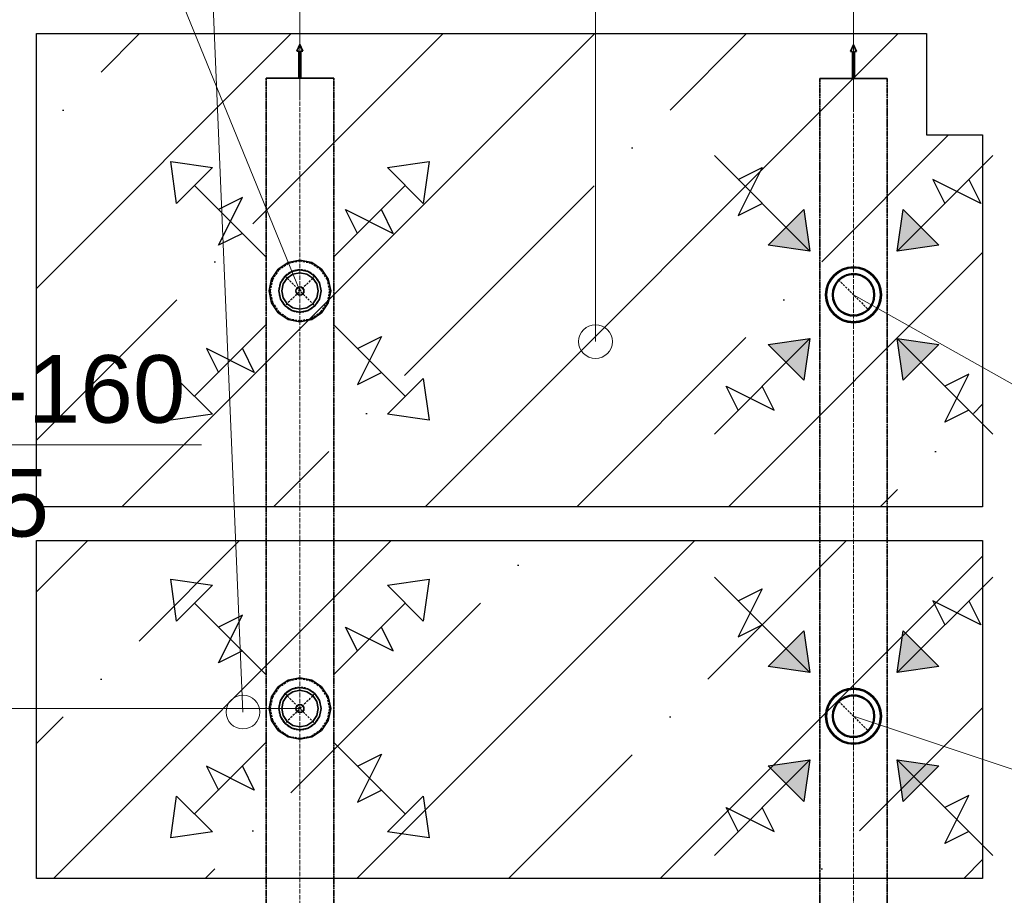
# Model space of a CAD drawing. Header units: millimetres. Extents: x -134161 to 355560, y -27497 to 30328.
# Tile 65 of 95: x 163737 to 166651, y -12609 to -10017. Entities that reach past the tile are written whole.
import ezdxf

# ---------------------------------------------------------------- set-up
doc = ezdxf.new("R2010")
doc.units = ezdxf.units.MM
for name, pattern in [('CenterLine', [17.2, 13, -2, 0.2, -2]), ('HIDDEN', [9.525, 6.35, -3.175]), ('UnderCeiling', [6.7, 4.2, -1, 0.5, -1])]:
    doc.linetypes.add(name, pattern=pattern)
for name, color, linetype in [('0000 RAKSTLAUKUMS - LAYOUT', 7, 'CONTINUOUS'), ('Vent-PN5-N-Teksts-', 7, 'CONTINUOUS'), ('Vent-PN6-N', 7, 'CONTINUOUS'), ('Vent-PN6-N-Iekarta', 7, 'CONTINUOUS'), ('Vent-PN6-N-Plusmas bulta', 7, 'CONTINUOUS'), ('Vent-PN6-N-Teksts-', 7, 'CONTINUOUS'), ('Vent-PN6-P', 7, 'CONTINUOUS'), ('Vent-PN6-P-Iekarta', 7, 'CONTINUOUS'), ('Vent-PN6-P-Plusmas bulta', 7, 'CONTINUOUS'), ('Vent-PN6-P-Teksts-', 7, 'CONTINUOUS')]:
    doc.layers.add(name, color=color, linetype=linetype)
doc.layers.add('AVK-A_uzdevums', color=1, linetype='CONTINUOUS', lineweight=30)
doc.styles.add('Arial', font='arial.ttf', dxfattribs={"height": 187.5})
doc.styles.add('PBL', font='arial.ttf')
pattern_1 = [(45, (141751.17, -16683.6), (-449.013, 449.013), []), (45, (142200.2, -16683.6), (-449.013, 449.013), [793.75, -158.75, 0, -158.75])]

# ---------------------------------------------------------------- blocks, each defined once
blk = doc.blocks.new('*U1140')
at = {"layer": 'Vent-PN6-N-Teksts-', "color": 7, "linetype": 'Continuous', "lineweight": 15}
for p, q in [((24453.5, 4605, 2300), (25579.5, 4228.5, 2300)), ((25579.5, 4228.5, 2300), (27102.6, 4228.5, 2300))]:
    blk.add_line(p, q, dxfattribs=at)
at = {"layer": 'Vent-PN6-N-Teksts-', "color": 7, "linetype": 'Continuous', "lineweight": 25, "style": 'Arial'}
for s, p in [('URH/A-125', (25626.8, 4293.5, 2300)), ('L100', (26030.3, 3956.7, 2300))]:
    blk.add_text(s, height=200, dxfattribs=at).set_placement(p)
blk = doc.blocks.new('*U1141')
at = {"layer": 'Vent-PN6-N-Teksts-', "color": 7, "linetype": 'Continuous', "lineweight": 15}
for p, q in [((24453.5, 5852, 2300), (25446.6, 5293.5, 2300)), ((25446.6, 5293.5, 2300), (26969.6, 5293.5, 2300))]:
    blk.add_line(p, q, dxfattribs=at)
at = {"layer": 'Vent-PN6-N-Teksts-', "color": 7, "linetype": 'Continuous', "lineweight": 25, "style": 'Arial'}
for s, p in [('URH/A-125', (25493.8, 5358.5, 2300)), ('L100', (25897.3, 5021.7, 2300))]:
    blk.add_text(s, height=200, dxfattribs=at).set_placement(p)
blk = doc.blocks.new('*U1145')
at = {"layer": 'Vent-PN5-N-Teksts-', "color": 7, "linetype": 'Continuous', "lineweight": 15}
for p, q in [((20654.3, 6135, 2300), (21000.2, 5408.5, 2300)), ((21000.2, 5408.5, 2300), (22523.3, 5408.5, 2300))]:
    blk.add_line(p, q, dxfattribs=at)
at = {"layer": 'Vent-PN5-N-Teksts-', "color": 7, "linetype": 'Continuous', "lineweight": 25, "style": 'Arial'}
for s, p in [('URH/A-160', (21047.5, 5473.5, 2300)), ('L165', (21451, 5136.6, 2300))]:
    blk.add_text(s, height=200, dxfattribs=at).set_placement(p)
blk = doc.blocks.new('*U1171')
at = {"layer": 'Vent-PN6-P-Teksts-', "color": 7, "linetype": 'Continuous', "lineweight": 15}
for p, q in [((22299.8, 7126.2, 2300), (21087.1, 7126.2, 2300)), ((22815, 5863.4, 2300), (22299.8, 7126.2, 2300))]:
    blk.add_line(p, q, dxfattribs=at)
at = {"layer": 'Vent-PN6-P-Teksts-', "color": 7, "linetype": 'Continuous', "lineweight": 25, "style": 'Arial'}
for s, p in [('CRL-125', (21134.4, 7191.2, 2300)), ('L100', (21382.7, 6854.4, 2300))]:
    blk.add_text(s, height=200, dxfattribs=at).set_placement(p)
blk = doc.blocks.new('*U1172')
at = {"layer": 'Vent-PN6-P-Teksts-', "color": 7, "linetype": 'Continuous', "lineweight": 15}
for p, q in [((21935.5, 4627.6, 2300), (20722.8, 4627.6, 2300)), ((22815, 4627.6, 2300), (21935.5, 4627.6, 2300))]:
    blk.add_line(p, q, dxfattribs=at)
at = {"layer": 'Vent-PN6-P-Teksts-', "color": 7, "linetype": 'Continuous', "lineweight": 25, "style": 'Arial'}
for s, p in [('CRL-125', (20770.1, 4692.6, 2300)), ('L100', (21018.4, 4355.8, 2300))]:
    blk.add_text(s, height=200, dxfattribs=at).set_placement(p)
blk = doc.blocks.new('*U1589')
at = {"layer": 'Vent-PN6-P-Teksts-', "color": 7, "linetype": 'Continuous', "lineweight": 25}
for p, q in [((23762.2, 7971.8, 2600), (23774.7, 8006, 2600)), ((23762.2, 7872.3, 2600), (23814.1, 8004.9, 2600)), ((23774.7, 8006, 2600), (23801.6, 8006, 2600)), ((23801.6, 8006, 2600), (23814.1, 7971.8, 2600)), ((23762.2, 7905.5, 2600), (23762.2, 7971.8, 2600)), ((23814.1, 7971.8, 2600), (23814.1, 7905.5, 2600)), ((23774.7, 7872.3, 2600), (23762.2, 7905.5, 2600)), ((23814.1, 7905.5, 2600), (23801.6, 7872.3, 2600)), ((23801.6, 7872.3, 2600), (23774.7, 7872.3, 2600))]:
    blk.add_line(p, q, dxfattribs=at)
at = {"layer": 'Vent-PN6-P-Teksts-', "color": 7, "linetype": 'Continuous', "lineweight": 15}
for p, q in [((22815, 6433.7, 2600), (22815, 7796.7, 2600)), ((22815, 7796.7, 2600), (24275, 7796.7, 2600))]:
    blk.add_line(p, q, dxfattribs=at)
at = {"layer": 'Vent-PN6-P-Teksts-', "color": 7, "linetype": 'Continuous', "lineweight": 25, "style": 'Arial'}
for s, p in [('PN6-P  200', (22861.6, 7860.9, 2600)), ('L500', (22861.6, 7528.3, 2600))]:
    blk.add_text(s, height=200, dxfattribs=at).set_placement(p)
blk = doc.blocks.new('*U1590')
at = {"layer": 'Vent-PN6-N-Teksts-', "color": 7, "linetype": 'Continuous', "lineweight": 25}
for p, q in [((25416.2, 7971.8, 2600), (25428.7, 8006, 2600)), ((25416.2, 7872.3, 2600), (25468.1, 8004.9, 2600)), ((25428.7, 8006, 2600), (25455.6, 8006, 2600)), ((25455.6, 8006, 2600), (25468.1, 7971.8, 2600)), ((25416.2, 7905.5, 2600), (25416.2, 7971.8, 2600)), ((25468.1, 7971.8, 2600), (25468.1, 7905.5, 2600)), ((25428.7, 7872.3, 2600), (25416.2, 7905.5, 2600)), ((25468.1, 7905.5, 2600), (25455.6, 7872.3, 2600)), ((25455.6, 7872.3, 2600), (25428.7, 7872.3, 2600))]:
    blk.add_line(p, q, dxfattribs=at)
at = {"layer": 'Vent-PN6-N-Teksts-', "color": 7, "linetype": 'Continuous', "lineweight": 15}
for p, q in [((24453.5, 6404.1, 2600), (24453.5, 7796.7, 2600)), ((24453.5, 7796.7, 2600), (25929, 7796.7, 2600))]:
    blk.add_line(p, q, dxfattribs=at)
at = {"layer": 'Vent-PN6-N-Teksts-', "color": 7, "linetype": 'Continuous', "lineweight": 25, "style": 'Arial'}
for s, p in [('PN6-N  200', (24500.2, 7860.9, 2600)), ('L500', (24500.2, 7528.3, 2600))]:
    blk.add_text(s, height=200, dxfattribs=at).set_placement(p)
blk = doc.blocks.new('*U1591')
at = {"layer": 'Vent-PN6-P-Plusmas bulta', "color": 7, "linetype": 'Continuous', "lineweight": 25}
for p, q in [((22450.1, 6122.2, 2269), (22432.4, 6246, 2269)), ((22432.4, 6246, 2269), (22556.2, 6228.3, 2269)), ((22450.1, 6122.2, 2269), (22432.4, 6246, 2269)), ((22432.4, 6246, 2269), (22556.2, 6228.3, 2269)), ((23073.8, 6228.3, 2269), (23197.5, 6246, 2269)), ((23073.8, 6228.3, 2269), (23197.5, 6246, 2269)), ((23197.5, 6246, 2269), (23179.8, 6122.2, 2269)), ((23197.5, 6246, 2269), (23179.8, 6122.2, 2269)), ((22556.2, 6228.3, 2269), (22450.1, 6122.2, 2269)), ((23179.8, 6122.2, 2269), (23073.8, 6228.3, 2269)), ((22715.3, 5963.1, 2269), (22503.1, 6175.3, 2269)), ((22914.7, 5963.1, 2269), (23126.8, 6175.3, 2269)), ((22573.8, 5998.5, 2269), (22644.5, 6139.9, 2269)), ((22644.5, 6139.9, 2269), (22573.8, 6104.6, 2269)), ((22985.4, 6033.9, 2269), (22950, 6104.6, 2269)), ((22950, 6104.6, 2269), (23091.4, 6033.9, 2269)), ((23091.4, 6033.9, 2269), (23056.1, 6104.6, 2269)), ((22644.5, 6033.9, 2269), (22573.8, 5998.5, 2269)), ((22715.3, 5763.7, 2269), (22503.1, 5551.6, 2269)), ((22914.7, 5763.7, 2269), (23126.8, 5551.6, 2269)), ((22985.4, 5693, 2269), (23056.1, 5728.4, 2269)), ((23056.1, 5728.4, 2269), (22985.4, 5587, 2269)), ((22679.9, 5622.3, 2269), (22538.5, 5693, 2269)), ((22538.5, 5693, 2269), (22573.8, 5622.3, 2269)), ((22644.5, 5693, 2269), (22679.9, 5622.3, 2269)), ((22432.4, 5480.9, 2269), (22450.1, 5604.6, 2269)), ((22432.4, 5480.9, 2269), (22450.1, 5604.6, 2269)), ((22450.1, 5604.6, 2269), (22556.2, 5498.6, 2269)), ((22985.4, 5587, 2269), (23056.1, 5622.3, 2269)), ((23073.8, 5498.6, 2269), (23179.8, 5604.6, 2269)), ((23179.8, 5604.6, 2269), (23197.5, 5480.9, 2269)), ((23179.8, 5604.6, 2269), (23197.5, 5480.9, 2269)), ((22556.2, 5498.6, 2269), (22432.4, 5480.9, 2269)), ((22556.2, 5498.6, 2269), (22432.4, 5480.9, 2269)), ((23197.5, 5480.9, 2269), (23073.8, 5498.6, 2269)), ((23197.5, 5480.9, 2269), (23073.8, 5498.6, 2269))]:
    blk.add_line(p, q, dxfattribs=at)
blk = doc.blocks.new('*U1592')
at = {"layer": 'Vent-PN6-P-Plusmas bulta', "color": 7, "linetype": 'Continuous', "lineweight": 25}
for p, q in [((22450.1, 4886.4, 2269), (22432.4, 5010.1, 2269)), ((22432.4, 5010.1, 2269), (22556.2, 4992.5, 2269)), ((22450.1, 4886.4, 2269), (22432.4, 5010.1, 2269)), ((22432.4, 5010.1, 2269), (22556.2, 4992.5, 2269)), ((22556.2, 4992.5, 2269), (22450.1, 4886.4, 2269)), ((23073.8, 4992.5, 2269), (23197.5, 5010.1, 2269)), ((23073.8, 4992.5, 2269), (23197.5, 5010.1, 2269)), ((23179.8, 4886.4, 2269), (23073.8, 4992.5, 2269)), ((23197.5, 5010.1, 2269), (23179.8, 4886.4, 2269)), ((23197.5, 5010.1, 2269), (23179.8, 4886.4, 2269)), ((22715.3, 4727.3, 2269), (22503.1, 4939.4, 2269)), ((22914.7, 4727.3, 2269), (23126.8, 4939.4, 2269)), ((22573.8, 4762.7, 2269), (22644.5, 4904.1, 2269)), ((22644.5, 4904.1, 2269), (22573.8, 4868.7, 2269)), ((22985.4, 4798, 2269), (22950, 4868.7, 2269)), ((22950, 4868.7, 2269), (23091.4, 4798, 2269)), ((23091.4, 4798, 2269), (23056.1, 4868.7, 2269)), ((22644.5, 4798, 2269), (22573.8, 4762.7, 2269)), ((22715.3, 4527.9, 2269), (22503.1, 4315.8, 2269)), ((22914.7, 4527.9, 2269), (23126.8, 4315.8, 2269)), ((22985.4, 4457.2, 2269), (23056.1, 4492.5, 2269)), ((23056.1, 4492.5, 2269), (22985.4, 4351.1, 2269)), ((22679.9, 4386.5, 2269), (22538.5, 4457.2, 2269)), ((22538.5, 4457.2, 2269), (22573.8, 4386.5, 2269)), ((22644.5, 4457.2, 2269), (22679.9, 4386.5, 2269)), ((22985.4, 4351.1, 2269), (23056.1, 4386.5, 2269)), ((22432.4, 4245.1, 2269), (22450.1, 4368.8, 2269)), ((22432.4, 4245.1, 2269), (22450.1, 4368.8, 2269)), ((22450.1, 4368.8, 2269), (22556.2, 4262.7, 2269)), ((23073.8, 4262.7, 2269), (23179.8, 4368.8, 2269)), ((23179.8, 4368.8, 2269), (23197.5, 4245.1, 2269)), ((23179.8, 4368.8, 2269), (23197.5, 4245.1, 2269)), ((22556.2, 4262.7, 2269), (22432.4, 4245.1, 2269)), ((22556.2, 4262.7, 2269), (22432.4, 4245.1, 2269)), ((23197.5, 4245.1, 2269), (23073.8, 4262.7, 2269)), ((23197.5, 4245.1, 2269), (23073.8, 4262.7, 2269))]:
    blk.add_line(p, q, dxfattribs=at)
blk = doc.blocks.new('*U1597')
at = {"layer": 'Vent-PN6-N-Plusmas bulta', "linetype": 'Continuous', "lineweight": 25}
for points in [[(24306.8, 4857.8), (24324.5, 4734.1), (24200.7, 4751.8)], [(24706.3, 4751.8), (24582.6, 4734.1), (24600.2, 4857.8)], [(24200.7, 4458.3), (24324.5, 4476), (24306.8, 4352.2)], [(24600.2, 4352.2), (24582.6, 4476), (24706.3, 4458.3)]]:
    blk.add_hatch(color=7, dxfattribs=at).paths.add_polyline_path(points, flags=0)
at = {"layer": 'Vent-PN6-N-Plusmas bulta', "color": 7, "linetype": 'Continuous', "lineweight": 25}
for p, q in [((24324.5, 4734.1, 2237), (24041.6, 5016.9, 2237)), ((24582.6, 4734.1, 2237), (24865.4, 5016.9, 2237)), ((24112.3, 4946.2, 2237), (24183.1, 4981.6, 2237)), ((24183.1, 4981.6, 2237), (24112.3, 4840.1, 2237)), ((24830.1, 4875.5, 2237), (24688.6, 4946.2, 2237)), ((24688.6, 4946.2, 2237), (24724, 4875.5, 2237)), ((24794.7, 4946.2, 2237), (24830.1, 4875.5, 2237)), ((24112.3, 4840.1, 2237), (24183.1, 4875.5, 2237)), ((24306.8, 4857.8, 2237), (24324.5, 4734.1, 2237)), ((24582.6, 4734.1, 2237), (24600.2, 4857.8, 2237)), ((24324.5, 4734.1, 2237), (24200.7, 4751.8, 2237)), ((24706.3, 4751.8, 2237), (24582.6, 4734.1, 2237)), ((24324.5, 4476, 2237), (24041.6, 4193.1, 2237)), ((24200.7, 4458.3, 2237), (24324.5, 4476, 2237)), ((24324.5, 4476, 2237), (24306.8, 4352.2, 2237)), ((24582.6, 4476, 2237), (24865.4, 4193.1, 2237)), ((24600.2, 4352.2, 2237), (24582.6, 4476, 2237)), ((24582.6, 4476, 2237), (24706.3, 4458.3, 2237)), ((24724, 4228.5, 2237), (24794.7, 4369.9, 2237)), ((24794.7, 4369.9, 2237), (24724, 4334.6, 2237)), ((24112.3, 4263.9, 2237), (24077, 4334.6, 2237)), ((24077, 4334.6, 2237), (24218.4, 4263.9, 2237)), ((24218.4, 4263.9, 2237), (24183.1, 4334.6, 2237)), ((24794.7, 4263.9, 2237), (24724, 4228.5, 2237))]:
    blk.add_line(p, q, dxfattribs=at)
for points in [[(24306.8, 4857.8, 2237), (24324.5, 4734.1, 2237), (24200.7, 4751.8, 2237)], [(24706.3, 4751.8, 2237), (24582.6, 4734.1, 2237), (24600.2, 4857.8, 2237)], [(24200.7, 4458.3, 2237), (24324.5, 4476, 2237), (24306.8, 4352.2, 2237)], [(24600.2, 4352.2, 2237), (24582.6, 4476, 2237), (24706.3, 4458.3, 2237)]]:
    blk.add_3dface(points, dxfattribs=at)
blk = doc.blocks.new('*U1598')
at = {"layer": 'Vent-PN6-N-Plusmas bulta', "linetype": 'Continuous', "lineweight": 25}
for points in [[(24306.8, 6104.8), (24324.5, 5981.1), (24200.7, 5998.7)], [(24706.3, 5998.7), (24582.6, 5981.1), (24600.2, 6104.8)], [(24200.7, 5705.3), (24324.5, 5723), (24306.8, 5599.2)], [(24600.2, 5599.2), (24582.6, 5723), (24706.3, 5705.3)]]:
    blk.add_hatch(color=7, dxfattribs=at).paths.add_polyline_path(points, flags=0)
at = {"layer": 'Vent-PN6-N-Plusmas bulta', "color": 7, "linetype": 'Continuous', "lineweight": 25}
for p, q in [((24324.5, 5981.1, 2237), (24041.6, 6263.9, 2237)), ((24582.6, 5981.1, 2237), (24865.4, 6263.9, 2237)), ((24112.3, 6193.2, 2237), (24183.1, 6228.5, 2237)), ((24183.1, 6228.5, 2237), (24112.3, 6087.1, 2237)), ((24830.1, 6122.5, 2237), (24688.6, 6193.2, 2237)), ((24688.6, 6193.2, 2237), (24724, 6122.5, 2237)), ((24794.7, 6193.2, 2237), (24830.1, 6122.5, 2237)), ((24112.3, 6087.1, 2237), (24183.1, 6122.5, 2237)), ((24306.8, 6104.8, 2237), (24324.5, 5981.1, 2237)), ((24582.6, 5981.1, 2237), (24600.2, 6104.8, 2237)), ((24324.5, 5981.1, 2237), (24200.7, 5998.7, 2237)), ((24706.3, 5998.7, 2237), (24582.6, 5981.1, 2237)), ((24324.5, 5723, 2237), (24041.6, 5440.1, 2237)), ((24200.7, 5705.3, 2237), (24324.5, 5723, 2237)), ((24324.5, 5723, 2237), (24306.8, 5599.2, 2237)), ((24582.6, 5723, 2237), (24865.4, 5440.1, 2237)), ((24600.2, 5599.2, 2237), (24582.6, 5723, 2237)), ((24582.6, 5723, 2237), (24706.3, 5705.3, 2237)), ((24724, 5475.5, 2237), (24794.7, 5616.9, 2237)), ((24794.7, 5616.9, 2237), (24724, 5581.5, 2237)), ((24112.3, 5510.8, 2237), (24077, 5581.5, 2237)), ((24077, 5581.5, 2237), (24218.4, 5510.8, 2237)), ((24218.4, 5510.8, 2237), (24183.1, 5581.5, 2237)), ((24794.7, 5510.8, 2237), (24724, 5475.5, 2237))]:
    blk.add_line(p, q, dxfattribs=at)
for points in [[(24306.8, 6104.8, 2237), (24324.5, 5981.1, 2237), (24200.7, 5998.7, 2237)], [(24706.3, 5998.7, 2237), (24582.6, 5981.1, 2237), (24600.2, 6104.8, 2237)], [(24200.7, 5705.3, 2237), (24324.5, 5723, 2237), (24306.8, 5599.2, 2237)], [(24600.2, 5599.2, 2237), (24582.6, 5723, 2237), (24706.3, 5705.3, 2237)]]:
    blk.add_3dface(points, dxfattribs=at)
blk = doc.blocks.new('*U1600')
at = {"layer": 'Vent-PN6-N', "color": 1, "linetype": 'UnderCeiling', "lineweight": 35}
for p, q in [((24353.5, 5764.5, 2600), (24353.5, 5939.5, 2600)), ((24553.5, 5764.5, 2600), (24553.5, 5939.5, 2600))]:
    blk.add_line(p, q, dxfattribs=at)
at = {"layer": 'Vent-PN6-N', "color": 7, "linetype": 'CenterLine', "lineweight": 18}
blk.add_line((24453.5, 5764.5, 2600), (24453.5, 5939.5, 2600), dxfattribs=at)
at = {"layer": 'Vent-PN6-N', "color": 7, "linetype": 'HIDDEN', "lineweight": -3}
blk.add_line((24409.3, 5896.2, 2481.2), (24497.7, 5807.8, 2481.2), dxfattribs=at)
at = {"layer": 'Vent-PN6-N', "color": 7, "linetype": 'HIDDEN', "lineweight": -3, "extrusion": (0, 0, -1)}
blk.add_circle((-24453.5, 5852, -2481.2), 62.5, dxfattribs=at)
blk = doc.blocks.new('*U1601')
at = {"layer": 'Vent-PN6-N', "color": 1, "linetype": 'UnderCeiling', "lineweight": 35}
for p, q in [((24353.5, 5764.5, 2600), (24353.5, 4692.5, 2600)), ((24553.5, 5764.5, 2600), (24553.5, 4692.5, 2600))]:
    blk.add_line(p, q, dxfattribs=at)
at = {"layer": 'Vent-PN6-N', "color": 7, "linetype": 'CenterLine', "lineweight": 18}
blk.add_line((24453.5, 5764.5, 2600), (24453.5, 4692.5, 2600), dxfattribs=at)
blk = doc.blocks.new('*U1602')
at = {"layer": 'Vent-PN6-N-Iekarta', "color": 1, "linetype": 'Continuous', "lineweight": 35}
for centre, radius in [((24453.5, 5852, 2300), 82.5), ((24453.5, 5852, 2287), 80), ((24453.5, 5852, 2289), 62.5), ((24453.5, 5852, 2300), 60.5)]:
    blk.add_circle(centre, radius, dxfattribs=at)
blk = doc.blocks.new('*U1603')
at = {"layer": 'Vent-PN6-N', "color": 7, "linetype": 'Continuous', "lineweight": -3}
blk.add_line((24453.5, 5852, 2390.6), (24453.5, 5852, 2389.6), dxfattribs=at)
blk = doc.blocks.new('*U1604')
at = {"layer": 'Vent-PN6-N-Iekarta', "color": 1, "linetype": 'Continuous', "lineweight": 35}
for centre, radius in [((24453.5, 4605, 2300), 82.5), ((24453.5, 4605, 2287), 80), ((24453.5, 4605, 2289), 62.5), ((24453.5, 4605, 2300), 60.5)]:
    blk.add_circle(centre, radius, dxfattribs=at)
blk = doc.blocks.new('*U1605')
at = {"layer": 'Vent-PN6-N', "color": 7, "linetype": 'Continuous', "lineweight": -3}
blk.add_line((24453.5, 4605, 2390.6), (24453.5, 4605, 2389.6), dxfattribs=at)
blk = doc.blocks.new('*U1606')
at = {"layer": 'Vent-PN6-N', "color": 1, "linetype": 'UnderCeiling', "lineweight": 35}
for p, q in [((24353.5, 4517.5, 2600), (24353.5, 4692.5, 2600)), ((24553.5, 4517.5, 2600), (24553.5, 4692.5, 2600))]:
    blk.add_line(p, q, dxfattribs=at)
at = {"layer": 'Vent-PN6-N', "color": 7, "linetype": 'CenterLine', "lineweight": 18}
blk.add_line((24453.5, 4517.5, 2600), (24453.5, 4692.5, 2600), dxfattribs=at)
at = {"layer": 'Vent-PN6-N', "color": 7, "linetype": 'HIDDEN', "lineweight": -3}
blk.add_line((24409.3, 4649.2, 2481.2), (24497.7, 4560.8, 2481.2), dxfattribs=at)
at = {"layer": 'Vent-PN6-N', "color": 7, "linetype": 'HIDDEN', "lineweight": -3, "extrusion": (0, 0, -1)}
blk.add_circle((-24453.5, 4605, -2481.2), 62.5, dxfattribs=at)
blk = doc.blocks.new('*U1607')
at = {"layer": 'Vent-PN6-N', "color": 1, "linetype": 'UnderCeiling', "lineweight": 35}
for p, q in [((24353.5, 4517.5, 2600), (24353.5, 3217.8, 2600)), ((24553.5, 4517.5, 2600), (24553.5, 3217.8, 2600))]:
    blk.add_line(p, q, dxfattribs=at)
at = {"layer": 'Vent-PN6-N', "color": 7, "linetype": 'CenterLine', "lineweight": 18}
blk.add_line((24453.5, 4517.5, 2600), (24453.5, 3217.8, 2600), dxfattribs=at)
blk = doc.blocks.new('*U1615')
at = {"layer": 'Vent-PN6-N', "color": 1, "linetype": 'UnderCeiling', "lineweight": 35}
for p, q in [((24353.5, 6492.2, 2600), (24353.5, 5939.5, 2600)), ((24553.5, 6492.2, 2600), (24553.5, 5939.5, 2600))]:
    blk.add_line(p, q, dxfattribs=at)
at = {"layer": 'Vent-PN6-N', "color": 7, "linetype": 'CenterLine', "lineweight": 18}
blk.add_line((24453.5, 6492.2, 2600), (24453.5, 5939.5, 2600), dxfattribs=at)
blk = doc.blocks.new('*U1616')
at = {"layer": 'Vent-PN6-N', "color": 1, "linetype": 'Continuous', "lineweight": 35}
for p, q in [((24453.5, 6592.2, 2600), (24444.5, 6572.2, 2600)), ((24462.5, 6572.2, 2600), (24453.5, 6592.2, 2600)), ((24444.5, 6572.2, 2600), (24450.5, 6572.2, 2600)), ((24450.5, 6572.2, 2600), (24450.5, 6492.2, 2600)), ((24456.5, 6492.2, 2600), (24456.5, 6572.2, 2600)), ((24456.5, 6572.2, 2600), (24462.5, 6572.2, 2600)), ((24553.5, 6492.2, 2600), (24353.5, 6492.2, 2600)), ((24450.5, 6492.2, 2600), (24456.5, 6492.2, 2600))]:
    blk.add_line(p, q, dxfattribs=at)
blk = doc.blocks.new('*U1622')
at = {"layer": 'Vent-PN6-P', "color": 5, "linetype": 'UnderCeiling', "lineweight": 35}
for p, q in [((22715, 5775.9, 2600), (22715, 5950.9, 2600)), ((22915, 5775.9, 2600), (22915, 5950.9, 2600))]:
    blk.add_line(p, q, dxfattribs=at)
at = {"layer": 'Vent-PN6-P', "color": 7, "linetype": 'CenterLine', "lineweight": 18}
blk.add_line((22815, 5775.9, 2600), (22815, 5950.9, 2600), dxfattribs=at)
at = {"layer": 'Vent-PN6-P', "color": 7, "linetype": 'HIDDEN', "lineweight": -3}
for p, q in [((22770.8, 5907.6, 2481.2), (22859.1, 5819.2, 2481.2)), ((22859.1, 5907.6, 2481.2), (22770.8, 5819.2, 2481.2))]:
    blk.add_line(p, q, dxfattribs=at)
at = {"layer": 'Vent-PN6-P', "color": 7, "linetype": 'HIDDEN', "lineweight": -3, "extrusion": (0, 0, -1)}
blk.add_circle((-22815, 5863.4, -2481.2), 62.5, dxfattribs=at)
blk = doc.blocks.new('*U1623')
at = {"layer": 'Vent-PN6-P', "color": 5, "linetype": 'UnderCeiling', "lineweight": 35}
for p, q in [((22715, 5775.9, 2600), (22715, 4715.1, 2600)), ((22915, 5775.9, 2600), (22915, 4715.1, 2600))]:
    blk.add_line(p, q, dxfattribs=at)
at = {"layer": 'Vent-PN6-P', "color": 7, "linetype": 'CenterLine', "lineweight": 18}
blk.add_line((22815, 5775.9, 2600), (22815, 4715.1, 2600), dxfattribs=at)
blk = doc.blocks.new('*U1624')
at = {"layer": 'Vent-PN6-P-Iekarta', "color": 5, "linetype": 'Continuous', "lineweight": 35}
for p, q in [((22780.1, 5947.5, 2300), (22750.6, 5927.8, 2300)), ((22815, 5954.4, 2300), (22780.1, 5947.5, 2300)), ((22849.8, 5947.5, 2300), (22815, 5954.4, 2300)), ((22879.3, 5927.8, 2300), (22849.8, 5947.5, 2300)), ((22750.6, 5927.8, 2300), (22730.9, 5898.3, 2300)), ((22791, 5921.2, 2345), (22770.8, 5907.6, 2345)), ((22791, 5921.2, 2300), (22770.8, 5907.6, 2300)), ((22815, 5925.9, 2345), (22791, 5921.2, 2345)), ((22815, 5925.9, 2300), (22791, 5921.2, 2300)), ((22815, 5917.4, 2290), (22794.3, 5913.3, 2290)), ((22815, 5917.4, 2353), (22794.3, 5913.3, 2353)), ((22838.9, 5921.2, 2345), (22815, 5925.9, 2345)), ((22838.9, 5921.2, 2300), (22815, 5925.9, 2300)), ((22835.6, 5913.3, 2290), (22815, 5917.4, 2290)), ((22835.6, 5913.3, 2353), (22815, 5917.4, 2353)), ((22859.1, 5907.6, 2345), (22838.9, 5921.2, 2345)), ((22859.1, 5907.6, 2300), (22838.9, 5921.2, 2300)), ((22899, 5898.3, 2300), (22879.3, 5927.8, 2300)), ((22730.9, 5898.3, 2300), (22724, 5863.4, 2300)), ((22757.2, 5887.4, 2345), (22752.5, 5863.4, 2345)), ((22757.2, 5887.4, 2300), (22752.5, 5863.4, 2300)), ((22770.8, 5907.6, 2345), (22757.2, 5887.4, 2345)), ((22770.8, 5907.6, 2300), (22757.2, 5887.4, 2300)), ((22776.8, 5901.6, 2290), (22765.1, 5884.1, 2290)), ((22776.8, 5901.6, 2353), (22765.1, 5884.1, 2353)), ((22794.3, 5913.3, 2290), (22776.8, 5901.6, 2290)), ((22794.3, 5913.3, 2353), (22776.8, 5901.6, 2353)), ((22853.1, 5901.6, 2290), (22835.6, 5913.3, 2290)), ((22853.1, 5901.6, 2353), (22835.6, 5913.3, 2353)), ((22864.8, 5884.1, 2290), (22853.1, 5901.6, 2290)), ((22864.8, 5884.1, 2353), (22853.1, 5901.6, 2353)), ((22872.7, 5887.4, 2345), (22859.1, 5907.6, 2345)), ((22872.7, 5887.4, 2300), (22859.1, 5907.6, 2300)), ((22877.5, 5863.4, 2345), (22872.7, 5887.4, 2345)), ((22877.5, 5863.4, 2300), (22872.7, 5887.4, 2300)), ((22906, 5863.4, 2300), (22899, 5898.3, 2300)), ((22724, 5863.4, 2300), (22730.9, 5828.6, 2300)), ((22752.5, 5863.4, 2345), (22757.2, 5839.5, 2345)), ((22752.5, 5863.4, 2300), (22757.2, 5839.5, 2300)), ((22765.1, 5884.1, 2290), (22761, 5863.4, 2290)), ((22765.1, 5884.1, 2353), (22761, 5863.4, 2353)), ((22761, 5863.4, 2290), (22765.1, 5842.8, 2290)), ((22761, 5863.4, 2353), (22765.1, 5842.8, 2353)), ((22803.9, 5868, 2284), (22803, 5863.4, 2284)), ((22803, 5863.4, 2284), (22803.9, 5858.8, 2284)), ((22806.5, 5871.9, 2284), (22803.9, 5868, 2284)), ((22803.9, 5858.8, 2284), (22806.5, 5855, 2284)), ((22810.4, 5874.5, 2284), (22806.5, 5871.9, 2284)), ((22815, 5875.4, 2284), (22810.4, 5874.5, 2284)), ((22819.5, 5874.5, 2284), (22815, 5875.4, 2284)), ((22823.4, 5871.9, 2284), (22819.5, 5874.5, 2284)), ((22826, 5868, 2284), (22823.4, 5871.9, 2284)), ((22823.4, 5855, 2284), (22826, 5858.8, 2284)), ((22827, 5863.4, 2284), (22826, 5868, 2284)), ((22826, 5858.8, 2284), (22827, 5863.4, 2284)), ((22869, 5863.4, 2290), (22864.8, 5884.1, 2290)), ((22869, 5863.4, 2353), (22864.8, 5884.1, 2353)), ((22864.8, 5842.8, 2290), (22869, 5863.4, 2290)), ((22864.8, 5842.8, 2353), (22869, 5863.4, 2353)), ((22872.7, 5839.5, 2345), (22877.5, 5863.4, 2345)), ((22872.7, 5839.5, 2300), (22877.5, 5863.4, 2300)), ((22899, 5828.6, 2300), (22906, 5863.4, 2300)), ((22757.2, 5839.5, 2345), (22770.8, 5819.2, 2345)), ((22757.2, 5839.5, 2300), (22770.8, 5819.2, 2300)), ((22765.1, 5842.8, 2290), (22776.8, 5825.3, 2290)), ((22765.1, 5842.8, 2353), (22776.8, 5825.3, 2353)), ((22806.5, 5855, 2284), (22810.4, 5852.4, 2284)), ((22810.4, 5852.4, 2284), (22815, 5851.4, 2284)), ((22815, 5851.4, 2284), (22819.5, 5852.4, 2284)), ((22819.5, 5852.4, 2284), (22823.4, 5855, 2284)), ((22853.1, 5825.3, 2290), (22864.8, 5842.8, 2290)), ((22853.1, 5825.3, 2353), (22864.8, 5842.8, 2353)), ((22859.1, 5819.2, 2345), (22872.7, 5839.5, 2345)), ((22859.1, 5819.2, 2300), (22872.7, 5839.5, 2300)), ((22730.9, 5828.6, 2300), (22750.6, 5799.1, 2300)), ((22770.8, 5819.2, 2345), (22791, 5805.7, 2345)), ((22770.8, 5819.2, 2300), (22791, 5805.7, 2300)), ((22776.8, 5825.3, 2290), (22794.3, 5813.6, 2290)), ((22776.8, 5825.3, 2353), (22794.3, 5813.6, 2353)), ((22791, 5805.7, 2345), (22815, 5800.9, 2345)), ((22791, 5805.7, 2300), (22815, 5800.9, 2300)), ((22794.3, 5813.6, 2290), (22815, 5809.4, 2290)), ((22794.3, 5813.6, 2353), (22815, 5809.4, 2353)), ((22815, 5809.4, 2290), (22835.6, 5813.6, 2290)), ((22815, 5809.4, 2353), (22835.6, 5813.6, 2353)), ((22815, 5800.9, 2345), (22838.9, 5805.7, 2345)), ((22815, 5800.9, 2300), (22838.9, 5805.7, 2300)), ((22835.6, 5813.6, 2290), (22853.1, 5825.3, 2290)), ((22835.6, 5813.6, 2353), (22853.1, 5825.3, 2353)), ((22838.9, 5805.7, 2345), (22859.1, 5819.2, 2345)), ((22838.9, 5805.7, 2300), (22859.1, 5819.2, 2300)), ((22879.3, 5799.1, 2300), (22899, 5828.6, 2300)), ((22750.6, 5799.1, 2300), (22780.1, 5779.4, 2300)), ((22780.1, 5779.4, 2300), (22815, 5772.4, 2300)), ((22815, 5772.4, 2300), (22849.8, 5779.4, 2300)), ((22849.8, 5779.4, 2300), (22879.3, 5799.1, 2300))]:
    blk.add_line(p, q, dxfattribs=at)
at = {"layer": 'Vent-PN6-P-Iekarta', "color": 7, "linetype": 'HIDDEN', "lineweight": -3}
for p, q in [((22815, 5951.4, 2275), (22781.3, 5944.7, 2275)), ((22815, 5951.4, 2269), (22781.3, 5944.7, 2269)), ((22848.6, 5944.7, 2275), (22815, 5951.4, 2275)), ((22848.6, 5944.7, 2269), (22815, 5951.4, 2269)), ((22752.7, 5925.7, 2275), (22733.7, 5897.1, 2275)), ((22752.7, 5925.7, 2269), (22733.7, 5897.1, 2269)), ((22781.3, 5944.7, 2275), (22752.7, 5925.7, 2275)), ((22781.3, 5944.7, 2269), (22752.7, 5925.7, 2269)), ((22877.2, 5925.7, 2275), (22848.6, 5944.7, 2275)), ((22877.2, 5925.7, 2269), (22848.6, 5944.7, 2269)), ((22896.3, 5897.1, 2275), (22877.2, 5925.7, 2275)), ((22896.3, 5897.1, 2269), (22877.2, 5925.7, 2269)), ((22733.7, 5897.1, 2275), (22727, 5863.4, 2275)), ((22733.7, 5897.1, 2269), (22727, 5863.4, 2269)), ((22903, 5863.4, 2275), (22896.3, 5897.1, 2275)), ((22903, 5863.4, 2269), (22896.3, 5897.1, 2269)), ((22727, 5863.4, 2275), (22733.7, 5829.8, 2275)), ((22727, 5863.4, 2269), (22733.7, 5829.8, 2269)), ((22896.3, 5829.8, 2275), (22903, 5863.4, 2275)), ((22896.3, 5829.8, 2269), (22903, 5863.4, 2269)), ((22733.7, 5829.8, 2275), (22752.7, 5801.2, 2275)), ((22733.7, 5829.8, 2269), (22752.7, 5801.2, 2269)), ((22877.2, 5801.2, 2275), (22896.3, 5829.8, 2275)), ((22877.2, 5801.2, 2269), (22896.3, 5829.8, 2269)), ((22752.7, 5801.2, 2275), (22781.3, 5782.1, 2275)), ((22752.7, 5801.2, 2269), (22781.3, 5782.1, 2269)), ((22848.6, 5782.1, 2275), (22877.2, 5801.2, 2275)), ((22848.6, 5782.1, 2269), (22877.2, 5801.2, 2269)), ((22781.3, 5782.1, 2275), (22815, 5775.4, 2275)), ((22781.3, 5782.1, 2269), (22815, 5775.4, 2269)), ((22815, 5775.4, 2275), (22848.6, 5782.1, 2275)), ((22815, 5775.4, 2269), (22848.6, 5782.1, 2269))]:
    blk.add_line(p, q, dxfattribs=at)
at = {"layer": 'Vent-PN6-P-Iekarta', "color": 5, "linetype": 'Continuous', "lineweight": 35}
blk.add_circle((22815, 5863.4, 2284), 12, dxfattribs=at)
blk = doc.blocks.new('*U1625')
at = {"layer": 'Vent-PN6-P', "color": 7, "linetype": 'Continuous', "lineweight": -3}
blk.add_line((22815, 5863.4, 2390.6), (22815, 5863.4, 2389.6), dxfattribs=at)
blk = doc.blocks.new('*U1626')
at = {"layer": 'Vent-PN6-P-Iekarta', "color": 5, "linetype": 'Continuous', "lineweight": 35}
for p, q in [((22780.1, 4711.7, 2300), (22750.6, 4691.9, 2300)), ((22815, 4718.6, 2300), (22780.1, 4711.7, 2300)), ((22849.8, 4711.7, 2300), (22815, 4718.6, 2300)), ((22879.3, 4691.9, 2300), (22849.8, 4711.7, 2300)), ((22750.6, 4691.9, 2300), (22730.9, 4662.4, 2300)), ((22770.8, 4671.8, 2345), (22757.2, 4651.5, 2345)), ((22770.8, 4671.8, 2300), (22757.2, 4651.5, 2300)), ((22776.8, 4665.8, 2290), (22765.1, 4648.3, 2290)), ((22776.8, 4665.8, 2353), (22765.1, 4648.3, 2353)), ((22791, 4685.3, 2345), (22770.8, 4671.8, 2345)), ((22791, 4685.3, 2300), (22770.8, 4671.8, 2300)), ((22794.3, 4677.5, 2290), (22776.8, 4665.8, 2290)), ((22794.3, 4677.5, 2353), (22776.8, 4665.8, 2353)), ((22815, 4690.1, 2345), (22791, 4685.3, 2345)), ((22815, 4690.1, 2300), (22791, 4685.3, 2300)), ((22815, 4681.6, 2290), (22794.3, 4677.5, 2290)), ((22815, 4681.6, 2353), (22794.3, 4677.5, 2353)), ((22838.9, 4685.3, 2345), (22815, 4690.1, 2345)), ((22838.9, 4685.3, 2300), (22815, 4690.1, 2300)), ((22835.6, 4677.5, 2290), (22815, 4681.6, 2290)), ((22835.6, 4677.5, 2353), (22815, 4681.6, 2353)), ((22853.1, 4665.8, 2290), (22835.6, 4677.5, 2290)), ((22853.1, 4665.8, 2353), (22835.6, 4677.5, 2353)), ((22859.1, 4671.8, 2345), (22838.9, 4685.3, 2345)), ((22859.1, 4671.8, 2300), (22838.9, 4685.3, 2300)), ((22864.8, 4648.3, 2290), (22853.1, 4665.8, 2290)), ((22864.8, 4648.3, 2353), (22853.1, 4665.8, 2353)), ((22872.7, 4651.5, 2345), (22859.1, 4671.8, 2345)), ((22872.7, 4651.5, 2300), (22859.1, 4671.8, 2300)), ((22899, 4662.4, 2300), (22879.3, 4691.9, 2300)), ((22730.9, 4662.4, 2300), (22724, 4627.6, 2300)), ((22757.2, 4651.5, 2345), (22752.5, 4627.6, 2345)), ((22757.2, 4651.5, 2300), (22752.5, 4627.6, 2300)), ((22765.1, 4648.3, 2290), (22761, 4627.6, 2290)), ((22765.1, 4648.3, 2353), (22761, 4627.6, 2353)), ((22806.5, 4636.1, 2284), (22803.9, 4632.2, 2284)), ((22810.4, 4638.7, 2284), (22806.5, 4636.1, 2284)), ((22815, 4639.6, 2284), (22810.4, 4638.7, 2284)), ((22819.5, 4638.7, 2284), (22815, 4639.6, 2284)), ((22823.4, 4636.1, 2284), (22819.5, 4638.7, 2284)), ((22826, 4632.2, 2284), (22823.4, 4636.1, 2284)), ((22869, 4627.6, 2290), (22864.8, 4648.3, 2290)), ((22869, 4627.6, 2353), (22864.8, 4648.3, 2353)), ((22877.5, 4627.6, 2345), (22872.7, 4651.5, 2345)), ((22877.5, 4627.6, 2300), (22872.7, 4651.5, 2300)), ((22906, 4627.6, 2300), (22899, 4662.4, 2300)), ((22724, 4627.6, 2300), (22730.9, 4592.8, 2300)), ((22752.5, 4627.6, 2345), (22757.2, 4603.7, 2345)), ((22752.5, 4627.6, 2300), (22757.2, 4603.7, 2300)), ((22761, 4627.6, 2290), (22765.1, 4606.9, 2290)), ((22761, 4627.6, 2353), (22765.1, 4606.9, 2353)), ((22765.1, 4606.9, 2290), (22776.8, 4589.4, 2290)), ((22765.1, 4606.9, 2353), (22776.8, 4589.4, 2353)), ((22803.9, 4632.2, 2284), (22803, 4627.6, 2284)), ((22803, 4627.6, 2284), (22803.9, 4623, 2284)), ((22803.9, 4623, 2284), (22806.5, 4619.1, 2284)), ((22806.5, 4619.1, 2284), (22810.4, 4616.5, 2284)), ((22810.4, 4616.5, 2284), (22815, 4615.6, 2284)), ((22815, 4615.6, 2284), (22819.5, 4616.5, 2284)), ((22819.5, 4616.5, 2284), (22823.4, 4619.1, 2284)), ((22823.4, 4619.1, 2284), (22826, 4623, 2284)), ((22827, 4627.6, 2284), (22826, 4632.2, 2284)), ((22826, 4623, 2284), (22827, 4627.6, 2284)), ((22853.1, 4589.4, 2290), (22864.8, 4606.9, 2290)), ((22853.1, 4589.4, 2353), (22864.8, 4606.9, 2353)), ((22864.8, 4606.9, 2290), (22869, 4627.6, 2290)), ((22864.8, 4606.9, 2353), (22869, 4627.6, 2353)), ((22872.7, 4603.7, 2345), (22877.5, 4627.6, 2345)), ((22872.7, 4603.7, 2300), (22877.5, 4627.6, 2300)), ((22899, 4592.8, 2300), (22906, 4627.6, 2300)), ((22730.9, 4592.8, 2300), (22750.6, 4563.2, 2300)), ((22757.2, 4603.7, 2345), (22770.8, 4583.4, 2345)), ((22757.2, 4603.7, 2300), (22770.8, 4583.4, 2300)), ((22770.8, 4583.4, 2345), (22791, 4569.9, 2345)), ((22770.8, 4583.4, 2300), (22791, 4569.9, 2300)), ((22776.8, 4589.4, 2290), (22794.3, 4577.7, 2290)), ((22776.8, 4589.4, 2353), (22794.3, 4577.7, 2353)), ((22794.3, 4577.7, 2290), (22815, 4573.6, 2290)), ((22794.3, 4577.7, 2353), (22815, 4573.6, 2353)), ((22815, 4573.6, 2290), (22835.6, 4577.7, 2290)), ((22815, 4573.6, 2353), (22835.6, 4577.7, 2353)), ((22835.6, 4577.7, 2290), (22853.1, 4589.4, 2290)), ((22835.6, 4577.7, 2353), (22853.1, 4589.4, 2353)), ((22838.9, 4569.9, 2345), (22859.1, 4583.4, 2345)), ((22838.9, 4569.9, 2300), (22859.1, 4583.4, 2300)), ((22859.1, 4583.4, 2345), (22872.7, 4603.7, 2345)), ((22859.1, 4583.4, 2300), (22872.7, 4603.7, 2300)), ((22879.3, 4563.2, 2300), (22899, 4592.8, 2300)), ((22750.6, 4563.2, 2300), (22780.1, 4543.5, 2300)), ((22791, 4569.9, 2345), (22815, 4565.1, 2345)), ((22791, 4569.9, 2300), (22815, 4565.1, 2300)), ((22815, 4565.1, 2345), (22838.9, 4569.9, 2345)), ((22815, 4565.1, 2300), (22838.9, 4569.9, 2300)), ((22849.8, 4543.5, 2300), (22879.3, 4563.2, 2300)), ((22780.1, 4543.5, 2300), (22815, 4536.6, 2300)), ((22815, 4536.6, 2300), (22849.8, 4543.5, 2300))]:
    blk.add_line(p, q, dxfattribs=at)
at = {"layer": 'Vent-PN6-P-Iekarta', "color": 7, "linetype": 'HIDDEN', "lineweight": -3}
for p, q in [((22781.3, 4708.9, 2275), (22752.7, 4689.8, 2275)), ((22781.3, 4708.9, 2269), (22752.7, 4689.8, 2269)), ((22815, 4715.6, 2275), (22781.3, 4708.9, 2275)), ((22815, 4715.6, 2269), (22781.3, 4708.9, 2269)), ((22848.6, 4708.9, 2275), (22815, 4715.6, 2275)), ((22848.6, 4708.9, 2269), (22815, 4715.6, 2269)), ((22877.2, 4689.8, 2275), (22848.6, 4708.9, 2275)), ((22877.2, 4689.8, 2269), (22848.6, 4708.9, 2269)), ((22752.7, 4689.8, 2275), (22733.7, 4661.3, 2275)), ((22752.7, 4689.8, 2269), (22733.7, 4661.3, 2269)), ((22896.3, 4661.3, 2275), (22877.2, 4689.8, 2275)), ((22896.3, 4661.3, 2269), (22877.2, 4689.8, 2269)), ((22733.7, 4661.3, 2275), (22727, 4627.6, 2275)), ((22733.7, 4661.3, 2269), (22727, 4627.6, 2269)), ((22903, 4627.6, 2275), (22896.3, 4661.3, 2275)), ((22903, 4627.6, 2269), (22896.3, 4661.3, 2269)), ((22727, 4627.6, 2275), (22733.7, 4593.9, 2275)), ((22727, 4627.6, 2269), (22733.7, 4593.9, 2269)), ((22896.3, 4593.9, 2275), (22903, 4627.6, 2275)), ((22896.3, 4593.9, 2269), (22903, 4627.6, 2269)), ((22733.7, 4593.9, 2275), (22752.7, 4565.4, 2275)), ((22733.7, 4593.9, 2269), (22752.7, 4565.4, 2269)), ((22877.2, 4565.4, 2275), (22896.3, 4593.9, 2275)), ((22877.2, 4565.4, 2269), (22896.3, 4593.9, 2269)), ((22752.7, 4565.4, 2275), (22781.3, 4546.3, 2275)), ((22752.7, 4565.4, 2269), (22781.3, 4546.3, 2269)), ((22848.6, 4546.3, 2275), (22877.2, 4565.4, 2275)), ((22848.6, 4546.3, 2269), (22877.2, 4565.4, 2269)), ((22781.3, 4546.3, 2275), (22815, 4539.6, 2275)), ((22781.3, 4546.3, 2269), (22815, 4539.6, 2269)), ((22815, 4539.6, 2275), (22848.6, 4546.3, 2275)), ((22815, 4539.6, 2269), (22848.6, 4546.3, 2269))]:
    blk.add_line(p, q, dxfattribs=at)
at = {"layer": 'Vent-PN6-P-Iekarta', "color": 5, "linetype": 'Continuous', "lineweight": 35}
blk.add_circle((22815, 4627.6, 2284), 12, dxfattribs=at)
blk = doc.blocks.new('*U1627')
at = {"layer": 'Vent-PN6-P', "color": 7, "linetype": 'Continuous', "lineweight": -3}
blk.add_line((22815, 4627.6, 2390.6), (22815, 4627.6, 2389.6), dxfattribs=at)
blk = doc.blocks.new('*U1628')
at = {"layer": 'Vent-PN6-P', "color": 5, "linetype": 'UnderCeiling', "lineweight": 35}
for p, q in [((22715, 4540.1, 2600), (22715, 4715.1, 2600)), ((22915, 4540.1, 2600), (22915, 4715.1, 2600))]:
    blk.add_line(p, q, dxfattribs=at)
at = {"layer": 'Vent-PN6-P', "color": 7, "linetype": 'CenterLine', "lineweight": 18}
blk.add_line((22815, 4540.1, 2600), (22815, 4715.1, 2600), dxfattribs=at)
at = {"layer": 'Vent-PN6-P', "color": 7, "linetype": 'HIDDEN', "lineweight": -3}
for p, q in [((22770.8, 4671.8, 2481.2), (22859.1, 4583.4, 2481.2)), ((22859.1, 4671.8, 2481.2), (22770.8, 4583.4, 2481.2))]:
    blk.add_line(p, q, dxfattribs=at)
at = {"layer": 'Vent-PN6-P', "color": 7, "linetype": 'HIDDEN', "lineweight": -3, "extrusion": (0, 0, -1)}
blk.add_circle((-22815, 4627.6, -2481.2), 62.5, dxfattribs=at)
blk = doc.blocks.new('*U1629')
at = {"layer": 'Vent-PN6-P', "color": 5, "linetype": 'UnderCeiling', "lineweight": 35}
for p, q in [((22715, 4540.1, 2600), (22715, 3250.9, 2600)), ((22915, 4540.1, 2600), (22915, 3250.9, 2600))]:
    blk.add_line(p, q, dxfattribs=at)
at = {"layer": 'Vent-PN6-P', "color": 7, "linetype": 'CenterLine', "lineweight": 18}
blk.add_line((22815, 4540.1, 2600), (22815, 3250.9, 2600), dxfattribs=at)
blk = doc.blocks.new('*U1633')
at = {"layer": 'Vent-PN6-P', "color": 5, "linetype": 'UnderCeiling', "lineweight": 35}
for p, q in [((22715, 6492.8, 2600), (22715, 5950.9, 2600)), ((22915, 6492.8, 2600), (22915, 5950.9, 2600))]:
    blk.add_line(p, q, dxfattribs=at)
at = {"layer": 'Vent-PN6-P', "color": 7, "linetype": 'CenterLine', "lineweight": 18}
blk.add_line((22815, 6492.8, 2600), (22815, 5950.9, 2600), dxfattribs=at)
blk = doc.blocks.new('*U1634')
at = {"layer": 'Vent-PN6-P', "color": 5, "linetype": 'Continuous', "lineweight": 35}
for p, q in [((22815, 6592.8, 2600), (22806, 6572.8, 2600)), ((22824, 6572.8, 2600), (22815, 6592.8, 2600)), ((22806, 6572.8, 2600), (22812, 6572.8, 2600)), ((22812, 6572.8, 2600), (22812, 6492.8, 2600)), ((22818, 6492.8, 2600), (22818, 6572.8, 2600)), ((22818, 6572.8, 2600), (22824, 6572.8, 2600)), ((22915, 6492.8, 2600), (22715, 6492.8, 2600)), ((22812, 6492.8, 2600), (22818, 6492.8, 2600))]:
    blk.add_line(p, q, dxfattribs=at)
blk = doc.blocks.new('*U2100')
at = {"layer": 'AVK-A_uzdevums', "color": 7, "linetype": 'Continuous', "lineweight": 18}
blk.add_line((22646.3, 4617.3), (22550.5, 6884.6), dxfattribs=at)
at = {"layer": 'AVK-A_uzdevums', "color": 7, "linetype": 'Continuous', "lineweight": 18, "extrusion": (0, 0, -1)}
blk.add_circle((-22646.3, 4617.3), 50, dxfattribs=at)
blk = doc.blocks.new('*U2101')
at = {"layer": 'AVK-A_uzdevums', "color": 7, "linetype": 'Continuous', "lineweight": 18}
blk.add_line((23689.8, 5713.4), (23689.8, 6884.6), dxfattribs=at)
at = {"layer": 'AVK-A_uzdevums', "color": 7, "linetype": 'Continuous', "lineweight": 18, "extrusion": (0, 0, -1)}
blk.add_circle((-23689.8, 5713.4), 50, dxfattribs=at)

msp = doc.modelspace()

# ---------------------------------------------------------------- hatches: boundary and pattern name
at = {"layer": 'AVK-A_uzdevums'}
h = msp.add_hatch(dxfattribs=at)
h.set_pattern_fill('ANSI35', color=256, scale=100)
h.set_pattern_definition(pattern_1)
h.paths.add_polyline_path([(163786.7, -10058.6), (166421, -10058.6), (166421, -10358.5), (166586.7, -10358.5), (166586.7, -11458.6), (163786.7, -11458.6)])
h = msp.add_hatch(dxfattribs=at)
h.set_pattern_fill('ANSI35', color=256, scale=100)
h.set_pattern_definition(pattern_1)
h.paths.add_polyline_path([(163786.7, -11558.6), (166586.7, -11558.6), (166586.7, -12558.6), (163786.7, -12558.6)])

# ---------------------------------------------------------------- linework, layer by layer
for points in [[(163786.7, -10058.6), (166421, -10058.6), (166421, -10358.5), (166586.7, -10358.5), (166586.7, -11458.6), (163786.7, -11458.6)], [(163786.7, -11558.6), (166586.7, -11558.6), (166586.7, -12558.6), (163786.7, -12558.6)]]:
    msp.add_lwpolyline(points, close=True, dxfattribs=at)

# ---------------------------------------------------------------- block references
for name in ['*U2100', '*U2101']:
    msp.add_blockref(name, (141751.2, -16683.6), dxfattribs=at)
at = {"layer": 'Vent-PN5-N-Teksts-'}
msp.add_blockref('*U1145', (141751.2, -16683.6), dxfattribs=at)
at = {"layer": 'Vent-PN6-N'}
for name in ['*U1616', '*U1615', '*U1600', '*U1603', '*U1601', '*U1606', '*U1605', '*U1607']:
    msp.add_blockref(name, (141751.2, -16683.6), dxfattribs=at)
at = {"layer": 'Vent-PN6-N-Iekarta'}
for name in ['*U1602', '*U1604']:
    msp.add_blockref(name, (141751.2, -16683.6), dxfattribs=at)
at = {"layer": 'Vent-PN6-N-Plusmas bulta'}
for name in ['*U1598', '*U1597']:
    msp.add_blockref(name, (141751.2, -16683.6), dxfattribs=at)
at = {"layer": 'Vent-PN6-N-Teksts-'}
for name in ['*U1590', '*U1141', '*U1140']:
    msp.add_blockref(name, (141751.2, -16683.6), dxfattribs=at)
at = {"layer": 'Vent-PN6-P'}
for name in ['*U1634', '*U1633', '*U1622', '*U1625', '*U1623', '*U1628', '*U1627', '*U1629']:
    msp.add_blockref(name, (141751.2, -16683.6), dxfattribs=at)
at = {"layer": 'Vent-PN6-P-Iekarta'}
for name in ['*U1624', '*U1626']:
    msp.add_blockref(name, (141751.2, -16683.6), dxfattribs=at)
at = {"layer": 'Vent-PN6-P-Plusmas bulta'}
for name in ['*U1591', '*U1592']:
    msp.add_blockref(name, (141751.2, -16683.6), dxfattribs=at)
at = {"layer": 'Vent-PN6-P-Teksts-'}
for name in ['*U1589', '*U1171', '*U1172']:
    msp.add_blockref(name, (141751.2, -16683.6), dxfattribs=at)

# ---------------------------------------------------------------- texts
at = {"layer": '0000 RAKSTLAUKUMS - LAYOUT', "insert": (626.6, -5594.9), "char_height": 230, "width": 7851.016, "attachment_point": 1, "style": 'PBL'}
msp.add_mtext('{\\fArial|b0|i0|c186|p34;Piezīmes:\\P\\pi-690,l920,t920;1.^IVisi izmēri doti milimetros (mm), bet augstuma atzīmes metros (m).\\P2.^ISkatīt kopā ar inventerizācijas lietu kad.apz. \\fArial|b0|i1|c186|p34;01001190285002\\fArial|b0|i0|c186|p34; veiktu \\fArial|b0|i1|c186|p34;27.05.2021}.', dxfattribs=at)

doc.saveas('drawing.dxf')
